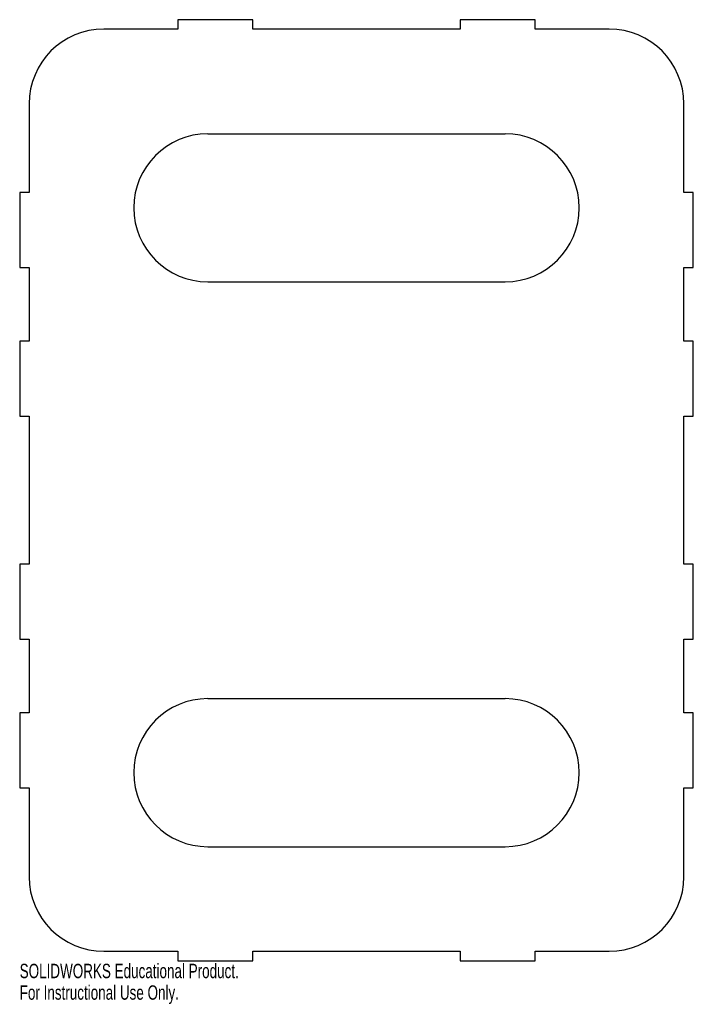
# Model space of a CAD drawing. Header units: millimetres. Extents: x -113 to 113, y -173 to 158.
import ezdxf

# ---------------------------------------------------------------- set-up
doc = ezdxf.new("R2010")
doc.units = ezdxf.units.MM
doc.styles.add('SLDTEXTSTYLE0', font='TXT', dxfattribs={"width": 0.7})

msp = doc.modelspace()

# ---------------------------------------------------------------- linework, layer by layer
at = {"color": 7, "linetype": 'Continuous'}
for p, q in [((-34.9, 158.275), (-60.1, 158.275)), ((-60.1, 158.275), (-60.1, 155.1)), ((-34.9, 155.1), (-34.9, 158.275)), ((60.1, 158.275), (34.9, 158.275)), ((34.9, 158.275), (34.9, 155.1)), ((60.1, 155.1), (60.1, 158.275)), ((-60.1, 155.1), (-85, 155.1)), ((34.9, 155.1), (-34.9, 155.1)), ((85, 155.1), (60.1, 155.1)), ((-110.1, 130), (-110.1, 100.1)), ((110.1, 100.1), (110.1, 130)), ((-50, 119.9), (50, 119.9)), ((-110.1, 100.1), (-113.275, 100.1)), ((-113.275, 100.1), (-113.275, 74.9)), ((113.275, 100.1), (110.1, 100.1)), ((113.275, 74.9), (113.275, 100.1)), ((-113.275, 74.9), (-110.1, 74.9)), ((-110.1, 74.9), (-110.1, 50.1)), ((110.1, 50.1), (110.1, 74.9)), ((110.1, 74.9), (113.275, 74.9)), ((-50, 70.1), (50, 70.1)), ((-110.1, 50.1), (-113.275, 50.1)), ((-113.275, 50.1), (-113.275, 24.9)), ((113.275, 50.1), (110.1, 50.1)), ((113.275, 24.9), (113.275, 50.1)), ((-113.275, 24.9), (-110.1, 24.9)), ((-110.1, 24.9), (-110.1, -24.9)), ((110.1, -24.9), (110.1, 24.9)), ((110.1, 24.9), (113.275, 24.9)), ((-110.1, -24.9), (-113.275, -24.9)), ((-113.275, -24.9), (-113.275, -50.1)), ((113.275, -24.9), (110.1, -24.9)), ((113.275, -50.1), (113.275, -24.9)), ((-113.275, -50.1), (-110.1, -50.1)), ((-110.1, -50.1), (-110.1, -74.9)), ((110.1, -74.9), (110.1, -50.1)), ((110.1, -50.1), (113.275, -50.1)), ((-50, -70.1), (50, -70.1)), ((-110.1, -74.9), (-113.275, -74.9)), ((-113.275, -74.9), (-113.275, -100.1)), ((113.275, -74.9), (110.1, -74.9)), ((113.275, -100.1), (113.275, -74.9)), ((-113.275, -100.1), (-110.1, -100.1)), ((-110.1, -100.1), (-110.1, -130)), ((110.1, -130), (110.1, -100.1)), ((110.1, -100.1), (113.275, -100.1)), ((-50, -119.9), (50, -119.9)), ((-85, -155.1), (-60.1, -155.1)), ((-60.1, -155.1), (-60.1, -158.275)), ((-34.9, -158.275), (-34.9, -155.1)), ((-34.9, -155.1), (34.9, -155.1)), ((34.9, -155.1), (34.9, -158.275)), ((60.1, -158.275), (60.1, -155.1)), ((60.1, -155.1), (85, -155.1)), ((-60.1, -158.275), (-34.9, -158.275)), ((34.9, -158.275), (60.1, -158.275))]:
    msp.add_line(p, q, dxfattribs=at)
for centre, radius, start, end in [((-85, 130), 25.1, 90, 180), ((85, 130), 25.1, 0, 90), ((-50, 95), 24.9, 90, 270), ((50, 95), 24.9, 270, 90), ((-50, -95), 24.9, 90, 270), ((50, -95), 24.9, 270, 90), ((-85, -130), 25.1, 180, 270), ((85, -130), 25.1, 270, 0)]:
    msp.add_arc(centre, radius, start, end, dxfattribs=at)

# ---------------------------------------------------------------- texts
at = {"color": 7, "linetype": 'Continuous', "char_height": 4.83362, "attachment_point": 1, "style": 'SLDTEXTSTYLE0'}
for s, insert in [('SOLIDWORKS Educational Product.', (-113.275, -159.295)), ('For Instructional Use Only.', (-113.275, -166.545))]:
    msp.add_mtext(s, dxfattribs=dict(at, insert=insert))

doc.saveas('drawing.dxf')
